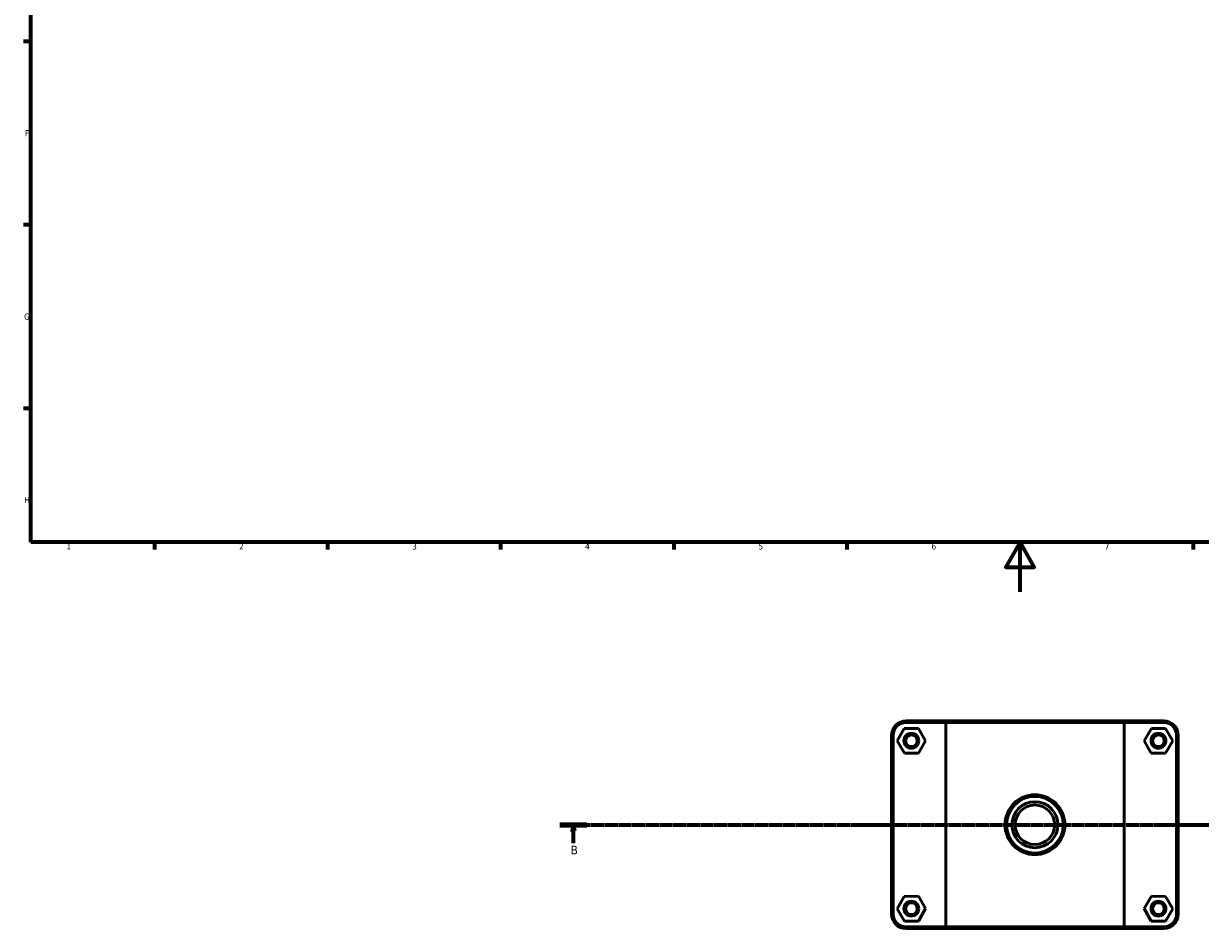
# Model space of a CAD drawing. Header units: millimetres. Extents: x 0 to 902, y -136 to 1184.
# Tile 1 of 4: x 17 to 494, y -136 to 230. Entities that reach past the tile are written whole.
import ezdxf

# ---------------------------------------------------------------- set-up
doc = ezdxf.new("R2010")
doc.units = ezdxf.units.MM
doc.linetypes.add('CHAIN', pattern=[0.7087, 0.4724, -0.0591, 0.1181, -0.0591])
for name, color, linetype, lineweight in [('Border (ISO)', 7, 'Continuous', 70), ('Section Line (ISO)', 7, 'CHAIN', 70), ('Visible (ISO)', 7, 'Continuous', 50), ('Visible Narrow (ISO)', 7, 'Continuous', 35)]:
    doc.layers.add(name, color=color, linetype=linetype, lineweight=lineweight)
doc.styles.add('Label Text (ISO)', font='tahoma.ttf')
doc.styles.add('Note Text (ISO)', font='tahoma.ttf')

# ---------------------------------------------------------------- blocks, each defined once
blk = doc.blocks.new('Borders Default Border')
at = {"layer": 'Border (ISO)'}
for p, q in [((20, 222.75), (17.1, 222.75)), ((20, 148.5), (17.1, 148.5)), ((20, 74.25), (17.1, 74.25)), ((70.08, 20), (70.08, 17.1)), ((140.17, 20), (140.17, 17.1)), ((210.25, 20), (210.25, 17.1)), ((280.33, 20), (280.33, 17.1)), ((350.42, 20), (350.42, 17.1)), ((490.58, 20), (490.58, 17.1))]:
    blk.add_line(p, q, dxfattribs=at)
at = {"layer": 'Border (ISO)', "flags": 128}
for points in [[(20, 20), (20, 574), (821, 574), (821, 20), (20, 20)], [(420.5, 0), (420.5, 20), (414.73, 10), (426.27, 10), (420.5, 20)]]:
    blk.add_lwpolyline(points, dxfattribs=at)
at = {"layer": 'Border (ISO)', "color": 232, "true_color": 0xca0064, "char_height": 2.5, "attachment_point": 7, "style": 'Note Text (ISO)'}
for s, insert in [('F', (17.7, 184.38)), ('G', (17.31, 110.08)), ('H', (17.44, 35.88)), ('1', (34.48, 17.1)), ('2', (104.37, 17.1)), ('3', (174.43, 17.05)), ('4', (244.42, 17.1)), ('5', (314.64, 17.05)), ('6', (384.66, 17.05)), ('7', (454.77, 17.1))]:
    blk.add_mtext(s, dxfattribs=dict(at, insert=insert))
blk = doc.blocks.new('2dTransSection0')
at = {"layer": 'Section Line (ISO)', "linetype": 'CHAIN'}
blk.add_line((234.26, -94.34), (839.44, -94.34), dxfattribs=at)
at = {"layer": 'Section Line (ISO)', "linetype": 'Continuous', "lineweight": 140}
blk.add_line((234.26, -94.34), (245.17, -94.34), dxfattribs=at)
at = {"layer": 'Section Line (ISO)', "linetype": 'Continuous'}
for p, q in [((239.72, -94.34), (239.22, -96.84)), ((239.72, -96.84), (239.72, -94.34)), ((240.22, -96.84), (239.72, -94.34)), ((239.22, -96.84), (240.22, -96.84)), ((239.72, -101.74), (239.72, -96.84))]:
    blk.add_line(p, q, dxfattribs=at)
at = {"layer": 'Section Line (ISO)', "linetype": 'Continuous', "flags": 128}
blk.add_lwpolyline([(240.22, -96.84), (239.72, -94.34), (239.22, -96.84), (240.22, -96.84)], dxfattribs=at)
at = {"layer": 'Section Line (ISO)'}
blk.add_solid([(240.22, -96.84), (239.72, -94.34), (239.22, -96.84), (240.22, -96.84)], dxfattribs=at)
at = {"layer": 'Section Line (ISO)', "insert": (238.65, -106.34), "char_height": 3.5, "attachment_point": 7, "style": 'Label Text (ISO)'}
blk.add_mtext('B', dxfattribs=at)

msp = doc.modelspace()

# ---------------------------------------------------------------- linework, layer by layer
at = {"layer": 'Visible (ISO)'}
for p, q in [((390.858, -52.34), (374.331, -52.34)), ((390.858, -52.34), (462.204, -52.34)), ((478.731, -52.34), (462.204, -52.34)), ((373.618, -55.356), (370.758, -60.371)), ((379.391, -55.325), (373.618, -55.356)), ((374.331, -52.97), (390.443, -52.97)), ((382.305, -60.31), (379.391, -55.325)), ((462.619, -52.97), (390.443, -52.97)), ((390.443, -52.97), (390.443, -135.71)), ((462.619, -52.97), (478.731, -52.97)), ((462.619, -135.71), (462.619, -52.97)), ((470.758, -60.31), (473.671, -55.325)), ((473.671, -55.325), (479.445, -55.356)), ((479.445, -55.356), (482.305, -60.371)), ((368.531, -58.14), (368.531, -130.54)), ((369.161, -130.54), (369.161, -58.14)), ((370.758, -60.371), (373.671, -65.356)), ((379.445, -65.325), (382.305, -60.31)), ((473.618, -65.325), (470.758, -60.31)), ((482.305, -60.371), (479.391, -65.356)), ((483.901, -58.14), (483.901, -130.54)), ((484.531, -130.54), (484.531, -58.14)), ((373.671, -65.356), (379.445, -65.325)), ((479.391, -65.356), (473.618, -65.325)), ((373.618, -123.356), (370.758, -128.371)), ((379.391, -123.325), (373.618, -123.356)), ((382.305, -128.31), (379.391, -123.325)), ((470.758, -128.31), (473.671, -123.325)), ((473.671, -123.325), (479.445, -123.356)), ((479.445, -123.356), (482.305, -128.371)), ((370.758, -128.371), (373.671, -133.356)), ((379.445, -133.325), (382.305, -128.31)), ((473.618, -133.325), (470.758, -128.31)), ((482.305, -128.371), (479.391, -133.356)), ((373.671, -133.356), (379.445, -133.325)), ((479.391, -133.356), (473.618, -133.325)), ((390.443, -135.71), (374.331, -135.71)), ((374.331, -136.34), (390.858, -136.34)), ((390.443, -135.71), (462.619, -135.71)), ((462.204, -136.34), (390.858, -136.34)), ((462.204, -136.34), (478.731, -136.34)), ((478.731, -135.71), (462.619, -135.71))]:
    msp.add_line(p, q, dxfattribs=at)
for centre, radius in [((376.531, -60.34), 3), ((376.531, -60.34), 2.37), ((476.531, -60.34), 3), ((476.531, -60.34), 2.37), ((426.531, -94.34), 12.11), ((426.531, -94.34), 11.48), ((426.531, -94.34), 9.316), ((426.531, -94.34), 8), ((376.531, -128.34), 3), ((376.531, -128.34), 2.37), ((476.531, -128.34), 3), ((476.531, -128.34), 2.37)]:
    msp.add_circle(centre, radius, dxfattribs=at)
for centre, radius, start, end in [((374.331, -58.14), 5.8, 90, 180), ((478.731, -58.14), 5.8, 0, 90), ((374.331, -58.14), 5.17, 90, 180), ((478.731, -58.14), 5.17, 0, 90), ((374.331, -130.54), 5.8, 180, 270), ((374.331, -130.54), 5.17, 180, 270), ((478.731, -130.54), 5.8, 270, 0), ((478.731, -130.54), 5.17, 270, 0)]:
    msp.add_arc(centre, radius, start, end, dxfattribs=at)
for points in [[(390.858, -52.34), (390.719, -52.55), (390.581, -52.76), (390.443, -52.97)], [(462.204, -52.34), (462.343, -52.55), (462.481, -52.76), (462.619, -52.97)], [(390.858, -136.34), (390.719, -136.131), (390.581, -135.921), (390.443, -135.71)], [(462.204, -136.34), (462.343, -136.131), (462.481, -135.921), (462.619, -135.71)]]:
    msp.add_open_spline(points, degree=3, dxfattribs=at)
at = {"layer": 'Visible Narrow (ISO)'}
for p, q in [((374.331, -52.939), (374.331, -52.372)), ((478.731, -52.939), (478.731, -52.372)), ((369.13, -58.14), (368.563, -58.14)), ((483.933, -58.14), (484.5, -58.14)), ((369.13, -130.54), (368.563, -130.54)), ((483.933, -130.54), (484.5, -130.54)), ((374.331, -135.742), (374.331, -136.309)), ((478.731, -135.742), (478.731, -136.309))]:
    msp.add_line(p, q, dxfattribs=at)

# ---------------------------------------------------------------- block references
msp.add_blockref('Borders Default Border', (0, 0))
at = {"layer": 'Section Line (ISO)'}
msp.add_blockref('2dTransSection0', (0, 0), dxfattribs=at)

doc.saveas('drawing.dxf')
